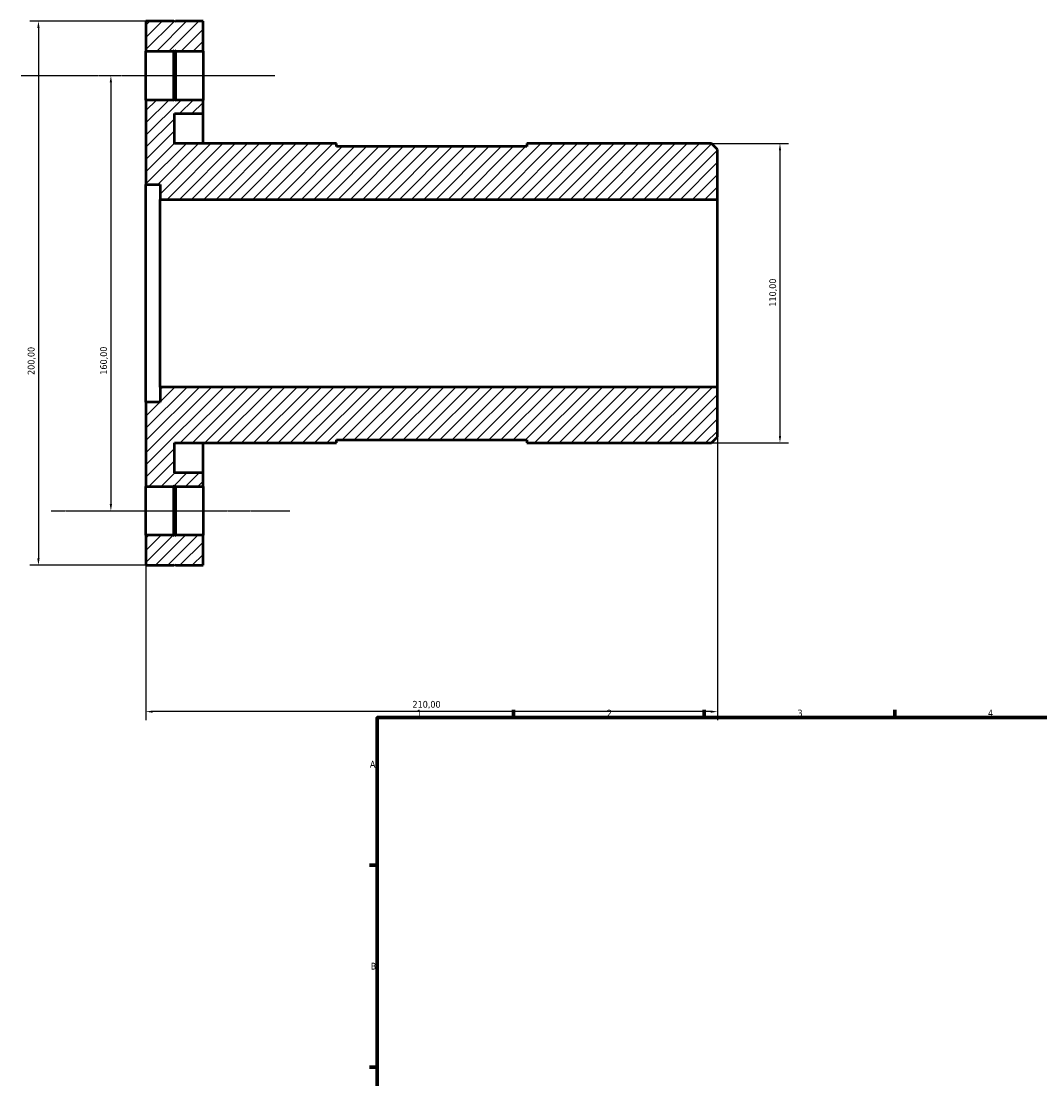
# Model space of a CAD drawing. Header units: millimetres. Extents: x -111 to 935, y -115 to 872.
# Tile 2 of 4: x -111 to 263, y 441 to 830. Entities that reach past the tile are written whole.
import ezdxf

# ---------------------------------------------------------------- set-up
doc = ezdxf.new("R2010")
doc.units = ezdxf.units.MM
doc.linetypes.add('CHAIN', pattern=[0.7087, 0.4724, -0.0591, 0.1181, -0.0591])
for name, color, linetype, lineweight in [('Border (ISO)', 7, 'Continuous', 70), ('Centerline (ISO)', 7, 'Continuous', 25), ('Dimension (ISO)', 7, 'Continuous', 25), ('Hatch (ISO)', 7, 'Continuous', 18), ('Visible (ISO)', 7, 'Continuous', 50)]:
    doc.layers.add(name, color=color, linetype=linetype, lineweight=lineweight)
doc.styles.add('Note Text (ISO)', font='tahoma.ttf')
doc.dimstyles.new('Default (ISO)', dxfattribs={"dimtxt": 2.5, "dimasz": 2.5, "dimexe": 3.175, "dimexo": 0, "dimgap": 0.762, "dimtad": 1, "dimrnd": 1e-08, "dimzin": 0, "dimtxsty": 'Note Text (ISO)', "dimcen": 0.09, "dimdle": 10, "dimclrd": 256, "dimclre": 256, "dimclrt": 256, "dimazin": 0, "dimtfac": 1.40208, "dimtmove": 0, "dimatfit": 3, "dimfxl": 1, "dimtolj": 1, "dimtzin": 0, "dimlwd": -1, "dimlwe": -1, "dimarcsym": 0})

# ---------------------------------------------------------------- blocks, each defined once
blk = doc.blocks.new('Borders Default Border')
at = {"layer": 'Border (ISO)'}
for p, q in [((70.08, 574), (70.08, 576.9)), ((140.17, 574), (140.17, 576.9)), ((210.25, 574), (210.25, 576.9)), ((20, 519.75), (17.1, 519.75)), ((20, 445.5), (17.1, 445.5))]:
    blk.add_line(p, q, dxfattribs=at)
at = {"layer": 'Border (ISO)', "flags": 128}
blk.add_lwpolyline([(20, 20), (20, 574), (821, 574), (821, 20), (20, 20)], dxfattribs=at)
at = {"layer": 'Border (ISO)', "color": 232, "true_color": 0xca0064, "char_height": 2.5, "attachment_point": 7, "style": 'Note Text (ISO)'}
for s, insert in [('1', (34.48, 574.4)), ('2', (104.37, 574.4)), ('3', (174.43, 574.35)), ('4', (244.42, 574.4)), ('A', (17.29, 555.62)), ('B', (17.59, 481.38))]:
    blk.add_mtext(s, dxfattribs=dict(at, insert=insert))
blk = doc.blocks.new('*D7')
at = {"layer": 'Defpoints', "color": 0, "transparency": 16777216}
for p in [(142.8, 785), (142.8, 675), (167.98, 675)]:
    blk.add_point(p, dxfattribs=at)
at = {"layer": 'Dimension (ISO)', "transparency": 16777216}
for p, q in [((142.8, 785), (171.16, 785)), ((167.98, 782.5), (167.98, 677.5)), ((142.8, 675), (171.16, 675))]:
    blk.add_line(p, q, dxfattribs=at)
for points in [[(167.57, 782.5), (168.4, 782.5), (167.98, 785)], [(167.57, 677.5), (168.4, 677.5), (167.98, 675)]]:
    blk.add_solid(points, dxfattribs=at)
at = {"layer": 'Dimension (ISO)', "color": 232, "true_color": 0xca0064, "transparency": 16777216, "insert": (164.05, 725.05), "char_height": 2.5, "attachment_point": 1, "rotation": 90, "style": 'Note Text (ISO)'}
blk.add_mtext('\\A1;110,00', dxfattribs=at)
blk = doc.blocks.new('*D8')
at = {"layer": 'Defpoints', "color": 0, "transparency": 16777216}
for p in [(-64.27, 810), (-77.89, 650), (-63.91, 650)]:
    blk.add_point(p, dxfattribs=at)
at = {"layer": 'Dimension (ISO)', "transparency": 16777216}
blk.add_line((-77.89, 807.5), (-77.89, 652.5), dxfattribs=at)
for points in [[(-78.31, 807.5), (-77.47, 807.5), (-77.89, 810)], [(-78.31, 652.5), (-77.47, 652.5), (-77.89, 650)]]:
    blk.add_solid(points, dxfattribs=at)
at = {"layer": 'Dimension (ISO)', "color": 232, "true_color": 0xca0064, "transparency": 16777216, "insert": (-81.82, 700.05), "char_height": 2.5, "attachment_point": 1, "rotation": 90, "style": 'Note Text (ISO)'}
blk.add_mtext('\\A1;160,00', dxfattribs=at)
blk = doc.blocks.new('*D9')
at = {"layer": 'Defpoints', "color": 0, "transparency": 16777216}
for p in [(-54.2, 830), (-104.51, 630), (-54.2, 630)]:
    blk.add_point(p, dxfattribs=at)
at = {"layer": 'Dimension (ISO)', "transparency": 16777216}
for p, q in [((-54.2, 830), (-107.69, 830)), ((-104.51, 827.5), (-104.51, 632.5)), ((-54.2, 630), (-107.69, 630))]:
    blk.add_line(p, q, dxfattribs=at)
for points in [[(-104.93, 827.5), (-104.09, 827.5), (-104.51, 830)], [(-104.93, 632.5), (-104.09, 632.5), (-104.51, 630)]]:
    blk.add_solid(points, dxfattribs=at)
at = {"layer": 'Dimension (ISO)', "color": 232, "true_color": 0xca0064, "transparency": 16777216, "insert": (-108.45, 699.95), "char_height": 2.5, "attachment_point": 1, "rotation": 90, "style": 'Note Text (ISO)'}
blk.add_mtext('\\A1;200,00', dxfattribs=at)
blk = doc.blocks.new('*D10')
at = {"layer": 'Defpoints', "color": 0, "transparency": 16777216}
for p in [(145, 695.5), (-65, 690), (-65, 576.19)]:
    blk.add_point(p, dxfattribs=at)
at = {"layer": 'Dimension (ISO)', "transparency": 16777216}
for p, q in [((145, 695.5), (145, 573.02)), ((-65, 690), (-65, 573.02)), ((142.5, 576.19), (-62.5, 576.19))]:
    blk.add_line(p, q, dxfattribs=at)
for points in [[(-62.5, 576.61), (-62.5, 575.77), (-65, 576.19)], [(142.5, 576.61), (142.5, 575.77), (145, 576.19)]]:
    blk.add_solid(points, dxfattribs=at)
at = {"layer": 'Dimension (ISO)', "color": 232, "true_color": 0xca0064, "transparency": 16777216, "insert": (32.95, 580.13), "char_height": 2.5, "attachment_point": 1, "style": 'Note Text (ISO)'}
blk.add_mtext('\\A1;210,00', dxfattribs=at)

msp = doc.modelspace()

# ---------------------------------------------------------------- hatches: boundary and pattern name
at = {"layer": 'Hatch (ISO)'}
h = msp.add_hatch(dxfattribs=at)
h.set_pattern_fill('ANSI31', color=256, scale=25.4, style=0)
h.set_pattern_definition([(45, (0, 0), (-2.245064, 2.245064), [])])
h.paths.add_polyline_path([(-54.2, 641), (-54.5, 640.7), (-54.8, 641), (-65, 641), (-65, 630), (-54.8, 630), (-54.5, 630.3), (-54.2, 630), (-44, 630), (-44, 641)])
h.paths.add_polyline_path([(-54.5, 659.3), (-54.2, 659), (-44, 659), (-44, 664), (-54.5, 664), (-54.5, 675), (5, 675), (5, 676.1), (75, 676.1), (75, 675), (142.8, 675), (145, 677.2), (145, 695.5), (-59.75, 695.5), (-59.75, 690), (-65, 690), (-65, 659), (-54.8, 659)])
h.paths.add_polyline_path([(-54.5, 819.3), (-54.2, 819), (-44, 819), (-44, 830), (-54.2, 830), (-54.5, 829.7), (-54.8, 830), (-65, 830), (-65, 819), (-54.8, 819)])
h.paths.add_polyline_path([(-54.2, 801), (-54.5, 800.7), (-54.8, 801), (-65, 801), (-65, 770), (-59.75, 770), (-59.75, 764.5), (145, 764.5), (145, 782.8), (142.8, 785), (75, 785), (75, 783.9), (5, 783.9), (5, 785), (-54.5, 785), (-54.5, 796), (-44, 796), (-44, 801)])

# ---------------------------------------------------------------- linework, layer by layer
at = {"layer": 'Centerline (ISO)', "linetype": 'CHAIN'}
for p, q in [((-110.862, 810), (-17.678, 810)), ((-99.822, 650), (-12.158, 650))]:
    msp.add_line(p, q, dxfattribs=at)
at = {"layer": 'Visible (ISO)'}
for p, q in [((-54.8, 830), (-65, 830)), ((-65, 830), (-65, 819)), ((-54.5, 829.7), (-54.8, 830)), ((-54.2, 830), (-54.5, 829.7)), ((-44, 830), (-54.2, 830)), ((-44, 819), (-44, 830)), ((-65, 819), (-54.8, 819)), ((-65, 801), (-65, 819)), ((-54.8, 819), (-54.5, 819.3)), ((-54.8, 801), (-54.8, 819)), ((-54.5, 819.3), (-54.2, 819)), ((-54.5, 819.3), (-54.5, 800.7)), ((-54.2, 819), (-44, 819)), ((-54.2, 819), (-54.2, 801)), ((-44, 819), (-44, 801)), ((-54.8, 801), (-65, 801)), ((-65, 801), (-65, 770)), ((-54.5, 800.7), (-54.8, 801)), ((-54.2, 801), (-54.5, 800.7)), ((-44, 801), (-54.2, 801)), ((-44, 796), (-44, 801)), ((-54.5, 785), (-54.5, 796)), ((-54.5, 796), (-44, 796)), ((-44, 785), (-44, 796)), ((5, 785), (-54.5, 785)), ((5, 783.9), (5, 785)), ((75, 783.9), (5, 783.9)), ((142.8, 785), (75, 785)), ((75, 785), (75, 783.9)), ((145, 782.8), (142.8, 785)), ((145, 764.5), (145, 782.8)), ((-65, 770), (-59.75, 770)), ((-65, 690), (-65, 770)), ((-59.75, 770), (-59.75, 764.5)), ((-59.75, 764.5), (145, 764.5)), ((-59.75, 695.5), (-59.75, 764.5)), ((145, 695.5), (145, 764.5)), ((145, 695.5), (-59.75, 695.5)), ((-59.75, 695.5), (-59.75, 690)), ((145, 677.2), (145, 695.5)), ((-59.75, 690), (-65, 690)), ((-65, 690), (-65, 659)), ((142.8, 675), (145, 677.2)), ((-54.5, 664), (-54.5, 675)), ((-54.5, 675), (5, 675)), ((-44, 664), (-44, 675)), ((5, 675), (5, 676.1)), ((5, 676.1), (75, 676.1)), ((75, 676.1), (75, 675)), ((75, 675), (142.8, 675)), ((-44, 664), (-54.5, 664)), ((-44, 659), (-44, 664)), ((-65, 659), (-54.8, 659)), ((-65, 641), (-65, 659)), ((-54.8, 659), (-54.5, 659.3)), ((-54.8, 641), (-54.8, 659)), ((-54.5, 659.3), (-54.2, 659)), ((-54.5, 659.3), (-54.5, 640.7)), ((-54.2, 659), (-44, 659)), ((-54.2, 659), (-54.2, 641)), ((-44, 659), (-44, 641)), ((-54.8, 641), (-65, 641)), ((-65, 641), (-65, 630)), ((-54.5, 640.7), (-54.8, 641)), ((-54.2, 641), (-54.5, 640.7)), ((-44, 641), (-54.2, 641)), ((-44, 630), (-44, 641)), ((-65, 630), (-54.8, 630)), ((-54.8, 630), (-54.5, 630.3)), ((-54.5, 630.3), (-54.2, 630)), ((-54.2, 630), (-44, 630))]:
    msp.add_line(p, q, dxfattribs=at)

# ---------------------------------------------------------------- block references
msp.add_blockref('Borders Default Border', (0, 0))

# ---------------------------------------------------------------- dimensions: what is measured, and where the dimension line sits
at = {"layer": 'Dimension (ISO)'}
for base, p1, p2, angle, override, picture, middle in [((-104.511, 630), (-54.2, 830), (-54.2, 630), 90, {"dimdec": 2, "dimtp": 0, "dimtm": 0, "dimtdec": 2, "dimtofl": 0, "dimatfit": 1}, '*D9', (-104.511, 705)), ((-77.89, 650), (-64.27, 810), (-63.913, 650), 270, {"dimdec": 2, "dimse1": 1, "dimse2": 1, "dimtp": 0, "dimtm": 0, "dimtdec": 2, "dimtofl": 0, "dimatfit": 1}, '*D8', (-77.89, 705)), ((167.983, 675), (142.8, 785), (142.8, 675), 90, {"dimdec": 2, "dimtp": 0, "dimtm": 0, "dimtdec": 2, "dimtofl": 0, "dimatfit": 1}, '*D7', (167.983, 730)), ((-65, 576.19), (145, 695.5), (-65, 690), 180, {"dimdec": 2, "dimtp": 0, "dimtm": 0, "dimtdec": 2, "dimtofl": 0, "dimatfit": 1}, '*D10', (38, 576.19))]:
    dim = msp.add_linear_dim(base=base, p1=p1, p2=p2, angle=angle, dimstyle='Default (ISO)', override=override, dxfattribs=at)
    dim.commit()
    dim.dimension.update_dxf_attribs({"geometry": picture, "text_midpoint": middle, "dimtype": 160})

doc.saveas('drawing.dxf')
